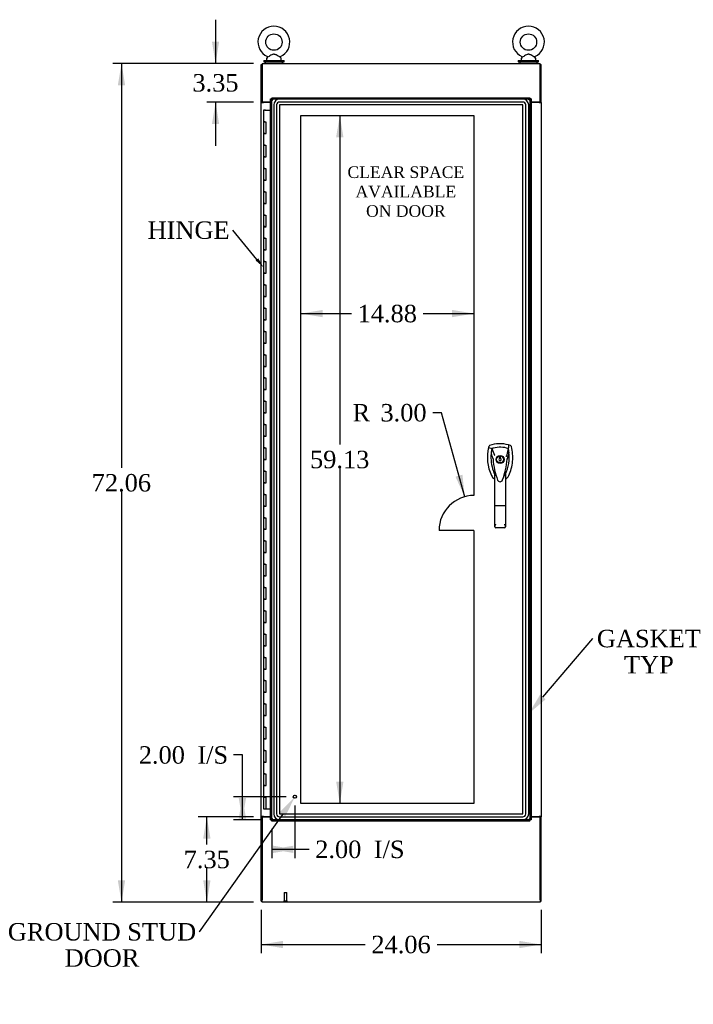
# Model space of a CAD drawing. Header units: inches. Extents: x 1 to 359, y -2 to 239.
# Tile 3 of 8: x 68 to 126, y 69 to 154. Entities that reach past the tile are written whole.
import ezdxf
from ezdxf import colors
from ezdxf.entities.mleader import LeaderData, LeaderLine
from ezdxf.enums import TextEntityAlignment as Align
from ezdxf.lldxf.tags import DXFTag
from ezdxf.math import Vec2, Vec3

# ---------------------------------------------------------------- set-up
doc = ezdxf.new("R2010")
doc.units = ezdxf.units.IN
doc.header["$MEASUREMENT"] = 0
for name, color, linetype in [('COM54578-60', 7, 'Continuous'), ('COM70219', 7, 'Continuous'), ('COM71108-9', 7, 'Continuous'), ('COM71112-3', 7, 'Continuous'), ('COM71113-3', 7, 'Continuous'), ('COM71114-1', 7, 'Continuous'), ('COM71115-1', 7, 'Continuous'), ('Default', 7, 'Continuous'), ('DV1_Default', 7, 'Continuous'), ('HAN13066', 7, 'Continuous'), ('SCS00680', 7, 'Continuous'), ('STD21878', 7, 'Continuous'), ('WAF25362', 7, 'Continuous'), ('WAM254785', 7, 'Continuous')]:
    doc.layers.add(name, color=color, linetype=linetype)
doc.styles.add('SEACAD_Times_New_Roman', font='times.ttf')
tags = doc.linetypes.add('HIDDEN2', pattern=[0.1875, 0.125, -0.0625]).pattern_tags.tags
tags[6:7] = [DXFTag(74, 4), DXFTag(75, 0), DXFTag(340, '0'), DXFTag(46, 0.0), DXFTag(50, 0.0), DXFTag(44, 0.0), DXFTag(45, 0.0)]
tags[4:5] = [DXFTag(74, 4), DXFTag(75, 0), DXFTag(340, '0'), DXFTag(46, 0.0), DXFTag(50, 0.0), DXFTag(44, 0.0), DXFTag(45, 0.0)]
doc.dimstyles.new('HAMMOND_(STH-300_x_200)', dxfattribs={"dimtxt": 1.5, "dimasz": 1.875, "dimexe": 0.75, "dimexo": 0.75, "dimgap": 0.375, "dimtad": 0, "dimtih": 1, "dimtoh": 1, "dimzin": 0, "dimdsep": 46, "dimtxsty": 'SEACAD_Times_New_Roman', "dimblk1": '_SE_FILLED', "dimblk2": '_SE_FILLED', "dimsah": 1, "dimcen": 0.75, "dimadec": 0, "dimazin": 0, "dimtfac": 0.8, "dimtofl": 0, "dimtmove": 0, "dimatfit": 3, "dimfxl": 1, "dimtolj": 1, "dimtzin": 0, "dimarcsym": 0})

# ---------------------------------------------------------------- blocks, each defined once
blk = doc.blocks.new('SE')
at = {"layer": 'COM54578-60', "color": 7, "linetype": 'Continuous'}
for p, q in [((89.386, 145.861), (89.269, 145.861)), ((89.269, 145.861), (89.269, 144.861)), ((89.323, 145.87), (89.323, 145.896)), ((89.323, 145.896), (89.373, 145.896)), ((89.373, 145.87), (89.323, 145.87)), ((89.336, 145.87), (89.336, 145.861)), ((89.373, 145.896), (89.398, 145.896)), ((89.373, 145.87), (89.398, 145.87)), ((89.386, 145.861), (89.871, 145.861)), ((89.398, 145.896), (89.448, 145.896)), ((89.448, 145.87), (89.398, 145.87)), ((89.436, 145.861), (89.436, 145.87)), ((89.448, 145.896), (89.448, 145.87)), ((89.386, 144.861), (89.269, 144.861)), ((89.269, 144.861), (89.386, 144.861)), ((89.269, 144.861), (89.269, 143.861)), ((89.386, 144.861), (89.453, 144.861)), ((89.453, 144.861), (89.453, 143.862)), ((89.386, 143.862), (89.269, 143.862)), ((89.269, 143.862), (89.269, 142.861)), ((89.269, 143.861), (89.503, 143.861)), ((89.386, 143.862), (89.453, 143.862)), ((89.386, 142.861), (89.269, 142.861)), ((89.269, 142.861), (89.386, 142.861)), ((89.269, 142.861), (89.269, 141.861)), ((89.386, 142.861), (89.453, 142.861)), ((89.453, 142.861), (89.453, 141.862)), ((89.386, 141.862), (89.269, 141.862)), ((89.269, 141.862), (89.269, 140.861)), ((89.269, 141.861), (89.503, 141.861)), ((89.386, 141.862), (89.453, 141.862)), ((89.386, 140.861), (89.269, 140.861)), ((89.269, 140.861), (89.386, 140.861)), ((89.269, 140.861), (89.269, 139.861)), ((89.386, 140.861), (89.453, 140.861)), ((89.453, 140.861), (89.453, 139.862)), ((89.386, 139.862), (89.269, 139.862)), ((89.269, 139.862), (89.269, 138.861)), ((89.269, 139.861), (89.503, 139.861)), ((89.386, 139.862), (89.453, 139.862)), ((89.386, 138.861), (89.269, 138.861)), ((89.269, 138.861), (89.386, 138.861)), ((89.269, 138.861), (89.269, 137.861)), ((89.386, 138.861), (89.453, 138.861)), ((89.453, 138.861), (89.453, 137.862)), ((89.386, 137.862), (89.269, 137.862)), ((89.269, 137.862), (89.269, 136.861)), ((89.269, 137.861), (89.503, 137.861)), ((89.386, 137.862), (89.453, 137.862)), ((89.386, 136.861), (89.269, 136.861)), ((89.269, 136.861), (89.386, 136.861)), ((89.269, 136.861), (89.269, 135.861)), ((89.386, 136.861), (89.453, 136.861)), ((89.453, 136.861), (89.453, 135.862)), ((89.386, 135.862), (89.269, 135.862)), ((89.269, 135.862), (89.269, 134.861)), ((89.269, 135.861), (89.503, 135.861)), ((89.386, 135.862), (89.453, 135.862)), ((89.386, 134.861), (89.269, 134.861)), ((89.269, 134.861), (89.386, 134.861)), ((89.269, 134.861), (89.269, 133.861)), ((89.386, 134.861), (89.453, 134.861)), ((89.453, 134.861), (89.453, 133.862)), ((89.386, 133.862), (89.269, 133.862)), ((89.269, 133.862), (89.269, 132.861)), ((89.269, 133.861), (89.503, 133.861)), ((89.386, 133.862), (89.453, 133.862)), ((89.386, 132.861), (89.269, 132.861)), ((89.269, 132.861), (89.386, 132.861)), ((89.269, 132.861), (89.269, 131.861)), ((89.386, 132.861), (89.453, 132.861)), ((89.453, 132.861), (89.453, 131.862)), ((89.386, 131.862), (89.269, 131.862)), ((89.269, 131.862), (89.269, 130.861)), ((89.269, 131.861), (89.503, 131.861)), ((89.386, 131.862), (89.453, 131.862)), ((89.386, 130.861), (89.269, 130.861)), ((89.269, 130.861), (89.386, 130.861)), ((89.269, 130.861), (89.269, 129.861)), ((89.386, 130.861), (89.453, 130.861)), ((89.453, 130.861), (89.453, 129.862)), ((89.386, 129.862), (89.269, 129.862)), ((89.269, 129.862), (89.269, 128.861)), ((89.269, 129.861), (89.503, 129.861)), ((89.386, 129.862), (89.453, 129.862)), ((89.386, 128.861), (89.269, 128.861)), ((89.269, 128.861), (89.386, 128.861)), ((89.269, 128.861), (89.269, 127.861)), ((89.386, 128.861), (89.453, 128.861)), ((89.453, 128.861), (89.453, 127.862)), ((89.386, 127.862), (89.269, 127.862)), ((89.269, 127.862), (89.269, 126.861)), ((89.269, 127.861), (89.503, 127.861)), ((89.386, 127.862), (89.453, 127.862)), ((89.386, 126.861), (89.269, 126.861)), ((89.269, 126.861), (89.386, 126.861)), ((89.269, 126.861), (89.269, 125.861)), ((89.386, 126.861), (89.453, 126.861)), ((89.453, 126.861), (89.453, 125.862)), ((89.386, 125.862), (89.269, 125.862)), ((89.269, 125.862), (89.269, 124.861)), ((89.269, 125.861), (89.503, 125.861)), ((89.386, 125.862), (89.453, 125.862)), ((89.386, 124.861), (89.269, 124.861)), ((89.269, 124.861), (89.386, 124.861)), ((89.269, 124.861), (89.269, 123.861)), ((89.386, 124.861), (89.453, 124.861)), ((89.453, 124.861), (89.453, 123.862)), ((89.386, 123.862), (89.269, 123.862)), ((89.269, 123.862), (89.269, 122.861)), ((89.269, 123.861), (89.503, 123.861)), ((89.386, 123.862), (89.453, 123.862)), ((89.386, 122.861), (89.269, 122.861)), ((89.269, 122.861), (89.386, 122.861)), ((89.269, 122.861), (89.269, 121.861)), ((89.386, 122.861), (89.453, 122.861)), ((89.453, 122.861), (89.453, 121.862)), ((89.386, 121.862), (89.269, 121.862)), ((89.269, 121.862), (89.269, 120.861)), ((89.269, 121.861), (89.503, 121.861)), ((89.386, 121.862), (89.453, 121.862)), ((89.386, 120.861), (89.269, 120.861)), ((89.269, 120.861), (89.386, 120.861)), ((89.269, 120.861), (89.269, 119.861)), ((89.386, 120.861), (89.453, 120.861)), ((89.453, 120.861), (89.453, 119.862)), ((89.386, 119.862), (89.269, 119.862)), ((89.269, 119.862), (89.269, 118.861)), ((89.269, 119.861), (89.503, 119.861)), ((89.386, 119.862), (89.453, 119.862)), ((89.386, 118.861), (89.269, 118.861)), ((89.269, 118.861), (89.386, 118.861)), ((89.269, 118.861), (89.269, 117.861)), ((89.386, 118.861), (89.453, 118.861)), ((89.453, 118.861), (89.453, 117.862)), ((89.386, 117.862), (89.269, 117.862)), ((89.269, 117.862), (89.269, 116.861)), ((89.269, 117.861), (89.503, 117.861)), ((89.386, 117.862), (89.453, 117.862)), ((89.386, 116.861), (89.269, 116.861)), ((89.269, 116.861), (89.386, 116.861)), ((89.269, 116.861), (89.269, 115.861)), ((89.386, 116.861), (89.453, 116.861)), ((89.453, 116.861), (89.453, 115.862)), ((89.386, 115.862), (89.269, 115.862)), ((89.269, 115.862), (89.269, 114.861)), ((89.269, 115.861), (89.503, 115.861)), ((89.386, 115.862), (89.453, 115.862)), ((89.386, 114.861), (89.269, 114.861)), ((89.269, 114.861), (89.386, 114.861)), ((89.269, 114.861), (89.269, 113.861)), ((89.386, 114.861), (89.453, 114.861)), ((89.453, 114.861), (89.453, 113.862)), ((89.386, 113.862), (89.269, 113.862)), ((89.269, 113.862), (89.269, 112.861)), ((89.269, 113.861), (89.503, 113.861)), ((89.386, 113.862), (89.453, 113.862)), ((89.386, 112.861), (89.269, 112.861)), ((89.269, 112.861), (89.386, 112.861)), ((89.269, 112.861), (89.269, 111.861)), ((89.386, 112.861), (89.453, 112.861)), ((89.453, 112.861), (89.453, 111.862)), ((89.386, 111.862), (89.269, 111.862)), ((89.269, 111.862), (89.269, 110.861)), ((89.269, 111.861), (89.503, 111.861)), ((89.386, 111.862), (89.453, 111.862)), ((89.386, 110.861), (89.269, 110.861)), ((89.269, 110.861), (89.386, 110.861)), ((89.269, 110.861), (89.269, 109.861)), ((89.386, 110.861), (89.453, 110.861)), ((89.453, 110.861), (89.453, 109.862)), ((89.386, 109.862), (89.269, 109.862)), ((89.269, 109.862), (89.269, 108.861)), ((89.269, 109.861), (89.503, 109.861)), ((89.386, 109.862), (89.453, 109.862)), ((89.386, 108.861), (89.269, 108.861)), ((89.269, 108.861), (89.386, 108.861)), ((89.269, 108.861), (89.269, 107.861)), ((89.386, 108.861), (89.453, 108.861)), ((89.453, 108.861), (89.453, 107.862)), ((89.386, 107.862), (89.269, 107.862)), ((89.269, 107.862), (89.269, 106.861)), ((89.269, 107.861), (89.503, 107.861)), ((89.386, 107.862), (89.453, 107.862)), ((89.386, 106.861), (89.269, 106.861)), ((89.269, 106.861), (89.386, 106.861)), ((89.269, 106.861), (89.269, 105.861)), ((89.386, 106.861), (89.453, 106.861)), ((89.453, 106.861), (89.453, 105.862)), ((89.386, 105.862), (89.269, 105.862)), ((89.269, 105.862), (89.269, 104.861)), ((89.269, 105.861), (89.503, 105.861)), ((89.386, 105.862), (89.453, 105.862)), ((89.386, 104.861), (89.269, 104.861)), ((89.269, 104.861), (89.386, 104.861)), ((89.269, 104.861), (89.269, 103.861)), ((89.386, 104.861), (89.453, 104.861)), ((89.453, 104.861), (89.453, 103.862)), ((89.386, 103.862), (89.269, 103.862)), ((89.269, 103.862), (89.269, 102.861)), ((89.269, 103.861), (89.503, 103.861)), ((89.386, 103.862), (89.453, 103.862)), ((89.386, 102.861), (89.269, 102.861)), ((89.269, 102.861), (89.386, 102.861)), ((89.269, 102.861), (89.269, 101.861)), ((89.386, 102.861), (89.453, 102.861)), ((89.453, 102.861), (89.453, 101.862)), ((89.386, 101.862), (89.269, 101.862)), ((89.269, 101.862), (89.269, 100.861)), ((89.269, 101.861), (89.503, 101.861)), ((89.386, 101.862), (89.453, 101.862)), ((89.386, 100.861), (89.269, 100.861)), ((89.269, 100.861), (89.386, 100.861)), ((89.269, 100.861), (89.269, 99.861)), ((89.386, 100.861), (89.453, 100.861)), ((89.453, 100.861), (89.453, 99.862)), ((89.386, 99.862), (89.269, 99.862)), ((89.269, 99.862), (89.269, 98.861)), ((89.269, 99.861), (89.503, 99.861)), ((89.386, 99.862), (89.453, 99.862)), ((89.386, 98.861), (89.269, 98.861)), ((89.269, 98.861), (89.386, 98.861)), ((89.269, 98.861), (89.269, 97.861)), ((89.386, 98.861), (89.453, 98.861)), ((89.453, 98.861), (89.453, 97.862)), ((89.386, 97.862), (89.269, 97.862)), ((89.269, 97.862), (89.269, 96.861)), ((89.269, 97.861), (89.503, 97.861)), ((89.386, 97.862), (89.453, 97.862)), ((89.386, 96.861), (89.269, 96.861)), ((89.269, 96.861), (89.386, 96.861)), ((89.269, 96.861), (89.269, 95.861)), ((89.386, 96.861), (89.453, 96.861)), ((89.453, 96.861), (89.453, 95.862)), ((89.386, 95.862), (89.269, 95.862)), ((89.269, 95.862), (89.269, 94.861)), ((89.269, 95.861), (89.503, 95.861)), ((89.386, 95.862), (89.453, 95.862)), ((89.386, 94.861), (89.269, 94.861)), ((89.269, 94.861), (89.386, 94.861)), ((89.269, 94.861), (89.269, 93.861)), ((89.386, 94.861), (89.453, 94.861)), ((89.453, 94.861), (89.453, 93.862)), ((89.386, 93.862), (89.269, 93.862)), ((89.269, 93.862), (89.269, 92.861)), ((89.269, 93.861), (89.503, 93.861)), ((89.386, 93.862), (89.453, 93.862)), ((89.386, 92.861), (89.269, 92.861)), ((89.269, 92.861), (89.386, 92.861)), ((89.269, 92.861), (89.269, 91.861)), ((89.386, 92.861), (89.453, 92.861)), ((89.453, 92.861), (89.453, 91.862)), ((89.386, 91.862), (89.269, 91.862)), ((89.269, 91.862), (89.269, 90.861)), ((89.269, 91.861), (89.503, 91.861)), ((89.386, 91.862), (89.453, 91.862)), ((89.386, 90.861), (89.269, 90.861)), ((89.269, 90.861), (89.386, 90.861)), ((89.269, 90.861), (89.269, 89.861)), ((89.386, 90.861), (89.453, 90.861)), ((89.453, 90.861), (89.453, 89.862)), ((89.386, 89.862), (89.269, 89.862)), ((89.269, 89.862), (89.269, 88.861)), ((89.269, 89.861), (89.503, 89.861)), ((89.386, 89.862), (89.453, 89.862)), ((89.386, 88.861), (89.269, 88.861)), ((89.269, 88.861), (89.386, 88.861)), ((89.269, 88.861), (89.269, 87.861)), ((89.386, 88.861), (89.453, 88.861)), ((89.453, 88.861), (89.453, 87.862)), ((89.386, 87.862), (89.269, 87.862)), ((89.269, 87.862), (89.269, 86.861)), ((89.269, 87.861), (89.503, 87.861)), ((89.386, 87.862), (89.453, 87.862)), ((89.269, 86.861), (89.386, 86.861)), ((89.269, 86.861), (89.453, 86.861)), ((89.269, 86.861), (89.269, 85.861)), ((89.336, 86.861), (89.336, 86.861)), ((89.453, 86.861), (89.386, 86.861)), ((89.436, 86.861), (89.436, 86.861)), ((89.453, 86.861), (89.453, 85.861)), ((89.269, 85.861), (89.453, 85.861)), ((89.453, 85.861), (89.871, 85.861))]:
    blk.add_line(p, q, dxfattribs=at)
at = {"layer": 'COM70219', "color": 7, "linetype": 'HIDDEN2'}
for p, q in [((111.544, 146.814), (90.639, 146.814)), ((111.544, 146.813), (90.639, 146.813)), ((111.544, 146.564), (90.639, 146.564)), ((90.139, 146.314), (90.139, 85.409)), ((90.14, 146.314), (90.14, 85.409)), ((90.389, 146.314), (90.389, 85.409)), ((90.638, 146.314), (90.638, 85.409)), ((111.544, 146.315), (90.639, 146.315)), ((90.639, 146.314), (90.639, 85.409)), ((111.544, 146.314), (90.639, 146.314)), ((111.544, 85.409), (111.544, 146.314)), ((111.545, 85.409), (111.545, 146.314)), ((111.794, 85.409), (111.794, 146.314)), ((112.043, 85.409), (112.043, 146.314)), ((112.044, 85.409), (112.044, 146.314)), ((90.639, 85.409), (111.544, 85.409)), ((90.639, 85.408), (111.544, 85.408)), ((90.639, 85.159), (111.544, 85.159)), ((90.639, 84.91), (111.544, 84.91)), ((90.639, 84.909), (111.544, 84.909))]:
    blk.add_line(p, q, dxfattribs=at)
for centre, radius, start, end in [((90.639, 146.314), 0.5, 90, 180), ((90.639, 146.314), 0.499, 90, 180), ((90.639, 146.314), 0.25, 90, 180), ((111.544, 146.314), 0.5, 0, 90), ((111.544, 146.314), 0.499, 0, 90), ((111.544, 146.314), 0.25, 0, 90), ((90.639, 146.314), 0.001, 90, 180), ((111.544, 146.314), 0.001, 0, 90), ((90.639, 85.409), 0.5, 180, 270), ((90.639, 85.409), 0.499, 180, 270), ((90.639, 85.409), 0.25, 180, 270), ((90.639, 85.409), 0.001, 180, 270), ((111.544, 85.409), 0.5, 270, 0), ((111.544, 85.409), 0.001, 270, 0), ((111.544, 85.409), 0.25, 270, 0), ((111.544, 85.409), 0.499, 270, 0)]:
    blk.add_arc(centre, radius, start, end, dxfattribs=at)
at = {"layer": 'COM71108-9', "color": 7, "linetype": 'Continuous'}
for p, q in [((89.156, 85.176), (89.156, 78.021)), ((89.156, 85.176), (89.871, 85.176)), ((112.246, 85.176), (113.026, 85.176)), ((113.026, 78.021), (113.026, 85.176)), ((89.156, 77.831), (89.156, 78.021)), ((113.026, 77.831), (89.156, 77.831)), ((113.026, 78.021), (113.026, 77.831))]:
    blk.add_line(p, q, dxfattribs=at)
at = {"layer": 'COM71112-3', "color": 7, "linetype": 'Continuous'}
for p, q in [((89.871, 84.894), (89.871, 146.829)), ((89.871, 146.829), (89.924, 146.829)), ((89.966, 146.829), (89.924, 146.829)), ((89.966, 146.924), (112.151, 146.924)), ((89.966, 146.924), (89.966, 146.871)), ((89.966, 146.829), (89.966, 146.871)), ((90.052, 146.743), (89.966, 146.829)), ((90.06, 146.734), (90.061, 146.734)), ((90.061, 146.734), (90.061, 146.734)), ((90.061, 146.734), (90.061, 146.734)), ((90.061, 146.734), (90.061, 146.734)), ((112.056, 146.734), (112.056, 146.734)), ((112.056, 146.734), (112.056, 146.734)), ((112.056, 146.734), (112.056, 146.734)), ((112.056, 146.734), (112.056, 146.734)), ((112.063, 146.741), (112.151, 146.829)), ((112.151, 146.924), (112.151, 146.871)), ((112.151, 146.829), (112.151, 146.871)), ((112.151, 146.829), (112.193, 146.829)), ((112.246, 146.829), (112.193, 146.829)), ((112.246, 146.829), (112.246, 84.894)), ((89.871, 84.894), (89.924, 84.894)), ((89.966, 84.894), (89.924, 84.894)), ((90.052, 84.98), (89.966, 84.894)), ((89.966, 84.894), (89.966, 84.852)), ((89.966, 84.799), (89.966, 84.852)), ((112.151, 84.799), (89.966, 84.799)), ((90.061, 84.989), (90.06, 84.988)), ((90.061, 84.989), (90.061, 84.989)), ((90.061, 84.989), (90.061, 84.989)), ((90.061, 84.988), (90.061, 84.989)), ((112.056, 84.989), (112.056, 84.989)), ((112.056, 84.989), (112.056, 84.989)), ((112.056, 84.988), (112.056, 84.989)), ((112.056, 84.989), (112.056, 84.988)), ((112.065, 84.98), (112.151, 84.894)), ((112.151, 84.894), (112.193, 84.894)), ((112.151, 84.894), (112.151, 84.852)), ((112.151, 84.799), (112.151, 84.852)), ((112.246, 84.894), (112.193, 84.894))]:
    blk.add_line(p, q, dxfattribs=at)
at = {"layer": 'COM71112-3', "color": 7, "linetype": 'HIDDEN2'}
for p, q in [((89.966, 146.829), (112.151, 146.829)), ((89.966, 84.894), (89.966, 146.829)), ((112.059, 146.737), (112.063, 146.741)), ((112.151, 146.829), (112.151, 84.894)), ((112.151, 84.894), (89.966, 84.894))]:
    blk.add_line(p, q, dxfattribs=at)
at = {"layer": 'COM71112-3', "color": 7, "linetype": 'Continuous'}
for centre, start, end in [((90.569, 147.614), 230.59439, 239.97612), ((89.181, 146.226), 30.02388, 39.40561), ((112.936, 146.226), 140.59439, 149.97612), ((111.548, 147.614), 300.02388, 309.40561), ((90.569, 84.109), 120.02388, 129.40561), ((89.181, 85.497), 320.59439, 329.97612), ((111.548, 84.109), 50.59439, 59.97612), ((112.936, 85.497), 210.02388, 219.40561)]:
    blk.add_arc(centre, 1.016, start, end, dxfattribs=at)
at = {"layer": 'COM71113-3', "color": 7, "linetype": 'Continuous'}
for p, q in [((89.061, 146.546), (89.061, 149.796)), ((89.061, 149.796), (89.156, 149.796)), ((89.061, 146.516), (89.061, 146.546)), ((89.156, 146.546), (89.061, 146.546)), ((89.061, 85.206), (89.061, 146.516)), ((89.061, 146.516), (89.251, 146.516)), ((89.156, 146.516), (89.156, 146.546)), ((89.871, 146.516), (89.251, 146.516)), ((89.061, 85.206), (89.061, 85.176)), ((89.251, 85.206), (89.061, 85.206)), ((89.061, 85.176), (89.156, 85.176)), ((89.061, 77.926), (89.061, 85.176)), ((89.156, 85.206), (89.156, 85.176)), ((89.251, 85.206), (89.871, 85.206)), ((89.061, 77.926), (89.156, 77.926))]:
    blk.add_line(p, q, dxfattribs=at)
at = {"layer": 'COM71114-1', "color": 7, "linetype": 'Continuous'}
for p, q in [((113.026, 149.796), (113.121, 149.796)), ((113.121, 146.546), (113.121, 149.796)), ((112.931, 146.516), (112.246, 146.516)), ((112.931, 146.516), (113.121, 146.516)), ((113.026, 146.516), (113.026, 146.546)), ((113.026, 146.546), (113.121, 146.546)), ((113.121, 146.516), (113.121, 146.546)), ((113.121, 146.516), (113.121, 85.206)), ((112.246, 85.206), (112.931, 85.206)), ((113.121, 85.206), (112.931, 85.206)), ((113.026, 85.206), (113.026, 85.176)), ((113.026, 85.176), (113.121, 85.176)), ((113.121, 85.206), (113.121, 85.176)), ((113.121, 77.926), (113.121, 85.176)), ((113.026, 77.926), (113.121, 77.926))]:
    blk.add_line(p, q, dxfattribs=at)
at = {"layer": 'COM71115-1', "color": 7, "linetype": 'Continuous'}
for p, q in [((89.156, 149.891), (113.026, 149.891)), ((89.156, 149.891), (89.156, 149.701)), ((113.026, 149.701), (113.026, 149.891)), ((89.156, 149.701), (89.156, 146.546)), ((113.026, 146.546), (113.026, 149.701)), ((89.871, 146.546), (89.156, 146.546)), ((113.026, 146.546), (112.246, 146.546))]:
    blk.add_line(p, q, dxfattribs=at)
at = {"layer": 'DV1_Default', "color": 7, "linetype": 'HIDDEN2'}
for p, q in [((92.466, 145.424), (107.346, 145.424)), ((92.466, 86.298), (92.466, 145.424)), ((107.346, 145.424), (107.346, 112.771)), ((107.346, 109.771), (104.346, 109.771)), ((107.346, 109.771), (107.346, 86.298)), ((107.346, 86.298), (92.466, 86.298))]:
    blk.add_line(p, q, dxfattribs=at)
blk.add_arc((107.346, 109.771), 3, 90, 180, dxfattribs=at)
at = {"layer": 'HAN13066', "color": 7, "linetype": 'Continuous'}
for p, q in [((108.612, 116.963), (108.598, 116.905)), ((108.598, 116.905), (108.882, 116.799)), ((108.882, 116.799), (109.097, 116.227)), ((110.296, 116.799), (110.132, 116.143)), ((110.488, 117.05), (110.307, 117.109)), ((108.983, 115.878), (108.983, 115.878)), ((109.097, 116.227), (109.143, 116.193)), ((109.633, 116.086), (109.545, 116.086)), ((109.545, 116.086), (109.545, 115.951)), ((109.633, 115.951), (109.633, 116.086)), ((110.194, 115.882), (110.194, 115.882)), ((109.545, 115.771), (109.545, 115.736)), ((109.545, 115.736), (109.633, 115.736)), ((109.633, 115.736), (109.633, 115.771)), ((109.134, 111.884), (109.134, 114.862)), ((110.044, 114.861), (110.044, 111.884)), ((110.044, 114.577), (110.05, 114.589)), ((109.34, 114.185), (109.344, 114.176)), ((109.808, 114.102), (109.814, 114.114)), ((109.134, 110.076), (109.134, 111.884)), ((109.954, 111.879), (109.224, 111.879)), ((110.044, 111.884), (110.044, 110.076)), ((109.954, 109.986), (109.224, 109.986))]:
    blk.add_line(p, q, dxfattribs=at)
for radius in [0.35, 0.3]:
    blk.add_circle((109.589, 115.861), radius, dxfattribs=at)
for centre, radius, start, end in [((112.22, 116.052), 3.721, 166.75318, 205.10266), ((109.589, 114.627), 2.585, 73.85893, 110.34924), ((112.22, 116.052), 3.421, 167.3846, 174.70184), ((109.589, 114.627), 2.285, 106.83853, 108.03431), ((109.589, 114.627), 2.285, 104.45028, 106.83853), ((109.589, 114.627), 2.285, 71.96569, 104.45028), ((106.957, 116.052), 3.421, 10.11379, 12.6154), ((112.22, 116.052), 3.421, 174.70184, 200.20775), ((109.072, 114.53), 1.35, 91.23359, 93.76963), ((115.831, 116.448), 6.872, 184.75423, 199.9908), ((109.589, 115.861), 0.1, 115.94448, 244.05552), ((109.589, 115.861), 0.1, 295.94448, 64.05552), ((103.151, 116.477), 7.068, 340.3478, 355.1696), ((106.957, 116.052), 3.421, 334.89734, 7.2824), ((122.953, 89.434), 29.627, 115.64179, 115.75394), ((110.129, 115.093), 0.791, 85.30773, 89.6394), ((106.957, 116.052), 3.421, 8.519, 10.11379), ((106.957, 116.052), 3.421, 7.2824, 8.519), ((112.22, 116.052), 3.421, 200.20775, 205.10266), ((109.53, 114.791), 0.75, 233.47883, 238.15135), ((109.53, 114.791), 0.45, 205.10266, 208.42246), ((107.604, 114.257), 1.646, 10.27719, 21.64676), ((109.648, 114.791), 0.45, 331.57754, 334.89734), ((109.648, 114.791), 0.75, 301.84865, 334.89734), ((109.59, 114.187), 0.234, 202.28022, 338.21669), ((109.224, 110.076), 0.0903, 180.00172, 181.11543), ((109.224, 110.076), 0.09, 181.11716, 270), ((109.954, 110.076), 0.09, 270, 358.88284), ((109.954, 110.076), 0.0903, 358.88457, 359.99828)]:
    blk.add_arc(centre, radius, start, end, dxfattribs=at)
for points in [[(108.69, 117.05), (108.652, 117.036), (108.622, 117.003), (108.612, 116.963)], [(110.307, 117.109), (110.304, 117.006), (110.3, 116.903), (110.296, 116.799)], [(110.565, 116.963), (110.555, 117.003), (110.525, 117.036), (110.488, 117.05)], [(108.814, 116.368), (108.87, 116.204), (108.927, 116.041), (108.983, 115.878)], [(110.351, 116.486), (110.299, 116.284), (110.247, 116.083), (110.194, 115.882)], [(108.85, 114.473), (108.903, 114.361), (108.984, 114.262), (109.083, 114.189)], [(109.254, 114.448), (109.244, 114.482), (109.234, 114.516), (109.224, 114.55)], [(109.954, 114.549), (109.926, 114.452), (109.897, 114.356), (109.865, 114.26)]]:
    blk.add_open_spline(points, degree=3, dxfattribs=at)
for points, knots in [([(110.327, 114.473), (110.508, 114.858), (110.621, 115.274), (110.702, 116.121), (110.67, 116.551), (110.565, 116.963)], [0, 0, 0, 0, 0.5, 0.5, 1, 1, 1, 1]), ([(109.954, 114.549), (109.97, 114.606), (109.986, 114.664), (110.009, 114.749), (110.017, 114.778), (110.029, 114.819), (110.032, 114.832), (110.038, 114.85), (110.04, 114.856), (110.043, 114.863), (110.044, 114.864), (110.044, 114.861)], [0, 0, 0, 0, 0.5, 0.5, 0.75, 0.75, 0.875, 0.875, 0.9375, 0.9375, 1, 1, 1, 1]), ([(109.224, 111.879), (109.218, 111.879), (109.212, 111.879), (109.201, 111.879), (109.195, 111.879), (109.184, 111.879), (109.179, 111.879), (109.169, 111.88), (109.164, 111.88), (109.152, 111.881), (109.145, 111.881), (109.138, 111.882), (109.137, 111.883), (109.134, 111.884), (109.134, 111.884), (109.134, 111.884)], [0, 0, 0, 0, 0.125, 0.125, 0.25, 0.25, 0.375, 0.375, 0.5, 0.5, 0.75, 0.75, 0.875, 0.875, 1, 1, 1, 1]), ([(110.044, 111.884), (110.044, 111.884), (110.043, 111.884), (110.041, 111.883), (110.039, 111.882), (110.032, 111.881), (110.026, 111.881), (110.013, 111.88), (110.009, 111.88), (109.999, 111.879), (109.994, 111.879), (109.983, 111.879), (109.977, 111.879), (109.966, 111.879), (109.96, 111.879), (109.954, 111.879)], [0, 0, 0, 0, 0.125, 0.125, 0.25, 0.25, 0.5, 0.5, 0.625, 0.625, 0.75, 0.75, 0.875, 0.875, 1, 1, 1, 1]), ([(109.134, 110.075), (109.134, 110.09), (109.138, 110.107), (109.147, 110.135), (109.15, 110.145), (109.157, 110.164), (109.161, 110.174), (109.174, 110.205), (109.183, 110.226), (109.198, 110.26), (109.203, 110.271), (109.214, 110.294), (109.219, 110.306), (109.224, 110.318)], [0, 0, 0, 0, 0.25, 0.25, 0.375, 0.375, 0.5, 0.5, 0.75, 0.75, 0.875, 0.875, 1, 1, 1, 1]), ([(109.954, 110.318), (109.959, 110.306), (109.964, 110.294), (109.974, 110.271), (109.979, 110.26), (109.994, 110.226), (110.004, 110.205), (110.016, 110.174), (110.02, 110.164), (110.028, 110.145), (110.031, 110.135), (110.04, 110.107), (110.044, 110.09), (110.044, 110.075)], [0, 0, 0, 0, 0.125, 0.125, 0.25, 0.25, 0.5, 0.5, 0.625, 0.625, 0.75, 0.75, 1, 1, 1, 1])]:
    blk.add_open_spline(points, degree=3, knots=knots, dxfattribs=at)
at = {"layer": 'SCS00680', "color": 7, "linetype": 'Continuous'}
for p, q in [((89.531, 150.304), (89.531, 150.185)), ((89.61, 150.421), (89.545, 150.342)), ((90.768, 150.342), (90.701, 150.422)), ((90.781, 150.185), (90.781, 150.304)), ((111.401, 150.304), (111.401, 150.185)), ((111.48, 150.421), (111.415, 150.342)), ((112.638, 150.342), (112.571, 150.422)), ((112.651, 150.185), (112.651, 150.304))]:
    blk.add_line(p, q, dxfattribs=at)
for centre in [(90.156, 151.714), (112.026, 151.714)]:
    blk.add_circle(centre, 0.704, dxfattribs=at)
for centre, radius, start, end in [((90.156, 151.714), 1.367, 294.02999, 246.00425), ((112.026, 151.714), 1.367, 294.02999, 246.00425), ((89.591, 150.304), 0.06, 140.32138, 180), ((89.591, 150.185), 0.06, 180, 270), ((89.586, 150.439), 0.03, 323.3975, 61.95204), ((90.725, 150.44), 0.0274, 114.21808, 178.77758), ((90.721, 150.185), 0.06, 270, 0), ((90.721, 150.304), 0.06, 0, 39.67862), ((111.461, 150.304), 0.06, 140.32138, 180), ((111.461, 150.185), 0.06, 180, 270), ((111.456, 150.439), 0.03, 323.3975, 61.95204), ((112.595, 150.44), 0.0274, 114.21808, 178.77758), ((112.591, 150.185), 0.06, 270, 0), ((112.591, 150.304), 0.06, 0, 39.67862)]:
    blk.add_arc(centre, radius, start, end, dxfattribs=at)
for points in [[(90.704, 150.42), (90.703, 150.42), (90.685, 150.429), (90.639, 150.455), (90.618, 150.466), (90.573, 150.491), (90.549, 150.504), (90.471, 150.548), (90.416, 150.579), (90.329, 150.623), (90.3, 150.637), (90.239, 150.66), (90.207, 150.669), (90.142, 150.673), (90.109, 150.669), (90.047, 150.651), (90.017, 150.638), (89.929, 150.597), (89.873, 150.565), (89.767, 150.506), (89.717, 150.478), (89.678, 150.457)], [(112.574, 150.42), (112.573, 150.42), (112.555, 150.429), (112.509, 150.455), (112.488, 150.466), (112.443, 150.491), (112.419, 150.504), (112.341, 150.548), (112.286, 150.579), (112.199, 150.623), (112.17, 150.637), (112.109, 150.66), (112.077, 150.669), (112.012, 150.673), (111.979, 150.669), (111.917, 150.651), (111.887, 150.638), (111.799, 150.597), (111.743, 150.565), (111.637, 150.506), (111.587, 150.478), (111.548, 150.457)]]:
    blk.add_open_spline(points, degree=3, knots=[0.5685641, 0.5685641, 0.5685641, 0.5685641, 0.625, 0.625, 0.65625, 0.65625, 0.6875, 0.6875, 0.75, 0.75, 0.78125, 0.78125, 0.8125, 0.8125, 0.84375, 0.84375, 0.875, 0.875, 0.9375, 0.9375, 1, 1, 1, 1], dxfattribs=at)
at = {"layer": 'STD21878', "color": 7, "linetype": 'HIDDEN2'}
for p, q in [((91.031, 78.676), (91.281, 78.676)), ((91.031, 78.676), (91.031, 77.957)), ((91.281, 77.957), (91.281, 78.676)), ((91.016, 77.957), (91.297, 77.957)), ((91.016, 77.957), (91.016, 77.926)), ((91.016, 77.926), (91.297, 77.926)), ((91.297, 77.926), (91.297, 77.957))]:
    blk.add_line(p, q, dxfattribs=at)
for radius in [0.141, 0.125]:
    blk.add_circle((91.966, 86.894), radius, dxfattribs=at)
at = {"layer": 'WAF25362', "color": 7, "linetype": 'Continuous'}
for p, q in [((89.281, 150.125), (91.031, 150.125)), ((89.281, 150.125), (89.281, 150.016)), ((89.281, 150.016), (91.031, 150.016)), ((91.031, 150.016), (91.031, 150.125)), ((111.151, 150.125), (112.901, 150.125)), ((111.151, 150.125), (111.151, 150.016)), ((111.151, 150.016), (112.901, 150.016)), ((112.901, 150.016), (112.901, 150.125))]:
    blk.add_line(p, q, dxfattribs=at)
at = {"layer": 'WAM254785', "color": 7, "linetype": 'Continuous'}
for p, q in [((89.406, 150.016), (89.406, 149.891)), ((90.906, 149.891), (90.906, 150.016)), ((111.276, 150.016), (111.276, 149.891)), ((112.776, 149.891), (112.776, 150.016))]:
    blk.add_line(p, q, dxfattribs=at)
blk = doc.blocks.new('DMBLK9229')
at = {"layer": 'Default', "linetype": 'Continuous'}
for points in [[(84.834, 151.766), (85.147, 149.891), (85.459, 151.766)], [(84.834, 144.671), (85.459, 144.671), (85.147, 146.546)]]:
    blk.add_hatch(color=7, dxfattribs=at).paths.add_polyline_path(points)
at = {"layer": 'Default', "color": 7, "linetype": 'Continuous'}
for p, q in [((85.147, 153.641), (85.147, 149.891)), ((88.406, 149.891), (84.397, 149.891)), ((88.406, 146.546), (84.397, 146.546)), ((85.147, 146.546), (85.147, 142.796))]:
    blk.add_line(p, q, dxfattribs=at)
at = {"layer": 'Default', "color": 7, "linetype": 'Continuous', "style": 'SEACAD_Times_New_Roman'}
blk.add_text('3.35', height=1.5, dxfattribs=at).set_placement((83.156, 148.968), align=Align.TOP_LEFT)
blk = doc.blocks.new('_SE_FILLED')
at = {"color": 0}
blk.add_line((0, 0), (-1, 0), dxfattribs=at)
blk.add_solid([(0, 0), (-1, -0.1665), (-1, 0.1665), (0, 0)], dxfattribs=at)
blk = doc.blocks.new('DMBLK9230')
at = {"layer": 'Default', "linetype": 'Continuous'}
for points in [[(76.753, 148.016), (77.378, 148.016), (77.065, 149.891)], [(76.753, 79.706), (77.065, 77.831), (77.378, 79.706)]]:
    blk.add_hatch(color=7, dxfattribs=at).paths.add_polyline_path(points)
at = {"layer": 'Default', "color": 7, "linetype": 'Continuous'}
for p, q in [((88.406, 149.891), (76.315, 149.891)), ((77.065, 149.891), (77.065, 115.136)), ((77.065, 113.111), (77.065, 77.831)), ((88.406, 77.831), (76.315, 77.831))]:
    blk.add_line(p, q, dxfattribs=at)
at = {"layer": 'Default', "color": 7, "linetype": 'Continuous', "style": 'SEACAD_Times_New_Roman'}
blk.add_text('72.06', height=1.5, dxfattribs=at).set_placement((74.506, 114.611), align=Align.TOP_LEFT)
blk = doc.blocks.new('DMBLK9231')
at = {"layer": 'Default', "linetype": 'Continuous'}
for points in [[(84.084, 83.301), (84.709, 83.301), (84.397, 85.176)], [(84.084, 79.706), (84.397, 77.831), (84.709, 79.706)]]:
    blk.add_hatch(color=7, dxfattribs=at).paths.add_polyline_path(points)
at = {"layer": 'Default', "color": 7, "linetype": 'Continuous'}
for p, q in [((88.406, 85.176), (83.647, 85.176)), ((84.397, 82.778), (84.397, 85.176)), ((84.397, 77.831), (84.397, 80.753)), ((88.406, 77.831), (83.647, 77.831))]:
    blk.add_line(p, q, dxfattribs=at)
at = {"layer": 'Default', "color": 7, "linetype": 'Continuous', "style": 'SEACAD_Times_New_Roman'}
blk.add_text('7.35', height=1.5, dxfattribs=at).set_placement((82.406, 82.253), align=Align.TOP_LEFT)
blk = doc.blocks.new('DMBLK9232')
at = {"layer": 'Default', "linetype": 'Continuous'}
for points in [[(87.138, 85.019), (87.763, 85.019), (87.451, 86.894)], [(87.138, 86.769), (87.451, 84.894), (87.763, 86.769)]]:
    blk.add_hatch(color=7, dxfattribs=at).paths.add_polyline_path(points)
at = {"layer": 'Default', "color": 7, "linetype": 'Continuous'}
for p, q in [((87.451, 90.481), (86.701, 90.481)), ((87.451, 84.894), (87.451, 90.481)), ((91.216, 86.894), (86.701, 86.894)), ((89.216, 84.894), (86.701, 84.894))]:
    blk.add_line(p, q, dxfattribs=at)
at = {"layer": 'Default', "color": 7, "linetype": 'Continuous', "style": 'SEACAD_Times_New_Roman'}
for s, p in [('I/S', (83.581, 91.231)), ('2.00', (78.55, 91.231))]:
    blk.add_text(s, height=1.5, dxfattribs=at).set_placement(p, align=Align.TOP_LEFT)
blk = doc.blocks.new('DMBLK9233')
at = {"layer": 'Default', "linetype": 'Continuous'}
for points in [[(91.841, 82.059), (91.841, 82.684), (89.966, 82.372)], [(90.091, 82.059), (91.966, 82.372), (90.091, 82.684)]]:
    blk.add_hatch(color=7, dxfattribs=at).paths.add_polyline_path(points)
at = {"layer": 'Default', "color": 7, "linetype": 'Continuous'}
for p, q in [((91.966, 86.144), (91.966, 81.622)), ((89.966, 84.144), (89.966, 81.622)), ((89.966, 82.372), (92.431, 82.372)), ((92.431, 82.372), (93.181, 82.372))]:
    blk.add_line(p, q, dxfattribs=at)
at = {"layer": 'Default', "color": 7, "linetype": 'Continuous', "style": 'SEACAD_Times_New_Roman'}
for s, p in [('2.00', (93.706, 83.122)), ('I/S', (98.737, 83.122))]:
    blk.add_text(s, height=1.5, dxfattribs=at).set_placement(p, align=Align.TOP_LEFT)
blk = doc.blocks.new('DMBLK9234')
at = {"layer": 'Default', "linetype": 'Continuous'}
for points in [[(90.936, 73.883), (90.936, 74.508), (89.061, 74.195)], [(111.246, 73.883), (113.121, 74.195), (111.246, 74.508)]]:
    blk.add_hatch(color=7, dxfattribs=at).paths.add_polyline_path(points)
at = {"layer": 'Default', "color": 7, "linetype": 'Continuous'}
for p, q in [((89.061, 77.176), (89.061, 73.445)), ((113.121, 77.176), (113.121, 73.445)), ((89.061, 74.195), (98.007, 74.195)), ((104.176, 74.195), (113.121, 74.195))]:
    blk.add_line(p, q, dxfattribs=at)
at = {"layer": 'Default', "color": 7, "linetype": 'Continuous', "style": 'SEACAD_Times_New_Roman'}
blk.add_text('24.06', height=1.5, dxfattribs=at).set_placement((98.532, 74.945), align=Align.TOP_LEFT)
blk = doc.blocks.new('DMBLK9244')
at = {"layer": 'Default', "linetype": 'Continuous'}
blk.add_hatch(color=7, dxfattribs=at).paths.add_polyline_path([(105.752, 114.389), (106.55, 112.663), (106.354, 114.554)])
at = {"layer": 'Default', "color": 7, "linetype": 'Continuous'}
for p, q in [((104.566, 119.88), (103.816, 119.88)), ((106.55, 112.663), (104.566, 119.88))]:
    blk.add_line(p, q, dxfattribs=at)
at = {"layer": 'Default', "color": 7, "linetype": 'Continuous', "style": 'SEACAD_Times_New_Roman'}
for s, p in [('R', (96.917, 120.63)), ('3.00', (99.31, 120.63))]:
    blk.add_text(s, height=1.5, dxfattribs=at).set_placement(p, align=Align.TOP_LEFT)
blk = doc.blocks.new('DMBLK9250')
at = {"layer": 'Default', "linetype": 'Continuous'}
for points in [[(96.131, 143.549), (95.819, 145.424), (95.506, 143.549)], [(96.131, 88.173), (95.506, 88.173), (95.819, 86.298)]]:
    blk.add_hatch(color=7, dxfattribs=at).paths.add_polyline_path(points)
at = {"layer": 'Default', "color": 7, "linetype": 'Continuous'}
for p, q in [((95.819, 145.424), (95.819, 117.136)), ((95.819, 115.111), (95.819, 86.298))]:
    blk.add_line(p, q, dxfattribs=at)
at = {"layer": 'Default', "color": 7, "linetype": 'Continuous', "style": 'SEACAD_Times_New_Roman'}
blk.add_text('59.13', height=1.5, dxfattribs=at).set_placement((93.26, 116.611), align=Align.TOP_LEFT)
blk = doc.blocks.new('DMBLK9251')
at = {"layer": 'Default', "linetype": 'Continuous'}
for points in [[(94.341, 128.083), (94.341, 128.708), (92.466, 128.396)], [(105.471, 128.083), (107.346, 128.396), (105.471, 128.708)]]:
    blk.add_hatch(color=7, dxfattribs=at).paths.add_polyline_path(points)
at = {"layer": 'Default', "color": 7, "linetype": 'Continuous'}
for p, q in [((92.466, 128.396), (96.822, 128.396)), ((102.99, 128.396), (107.346, 128.396))]:
    blk.add_line(p, q, dxfattribs=at)
at = {"layer": 'Default', "color": 7, "linetype": 'Continuous', "style": 'SEACAD_Times_New_Roman'}
blk.add_text('14.88', height=1.5, dxfattribs=at).set_placement((97.347, 129.146), align=Align.TOP_LEFT)

msp = doc.modelspace()

# ---------------------------------------------------------------- block references
at = {"layer": 'Default'}
msp.add_blockref('SE', (0, 0), dxfattribs=at)

# ---------------------------------------------------------------- texts
at = {"layer": 'Default', "insert": (101.492, 141.041), "char_height": 1, "width": 10.3154, "attachment_point": 2}
msp.add_mtext('{\\fTimes New Roman|b0||i0||c0|p34;\\C7;\\H1.;\\W1.;CLEAR SPACE \\P}{\\fTimes New Roman|b0||i0||c0|p34;\\C7;\\H1.;\\W1.;AVAILABLE \\P}{\\fTimes New Roman|b0||i0||c0|p34;\\C7;\\H1.;\\W1.;ON DOOR}', dxfattribs=at)

# ---------------------------------------------------------------- dimensions: what is measured, and where the dimension line sits
at = {"layer": 'Default', "color": 7, "linetype": 'Continuous'}
for base, p1, p2, angle, picture, middle in [((85.146778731, 149.890801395), (89.156343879, 149.890801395), (89.156343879, 146.545801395), 270, 'DMBLK9229', (85.146778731, 148.218301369)), ((77.065, 149.891), (89.156, 149.891), (89.156, 77.831), 270, 'DMBLK9230', (77.065, 113.861)), ((95.819, 145.424), (92.466, 145.424), (92.466, 86.298), 270, 'DMBLK9250', (95.819, 115.861)), ((84.396778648, 77.830801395), (89.156343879, 77.830801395), (89.156343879, 85.175801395), 90, 'DMBLK9231', (84.396778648, 81.503301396)), ((89.061, 74.195), (89.061, 77.926), (113.121, 77.926), 0, 'DMBLK9234', (101.091, 74.195))]:
    dim = msp.add_linear_dim(base=base, p1=p1, p2=p2, angle=angle, text='\\A1;<>', dimstyle='HAMMOND_(STH-300_x_200)', dxfattribs=at)
    dim.commit()
    dim.dimension.update_dxf_attribs({"geometry": picture, "text_midpoint": middle, "dimtype": 161})
dim = msp.add_linear_dim(base=(107.346, 128.396), p1=(92.466, 145.424), p2=(107.346, 112.771), text='\\A1;<>', dimstyle='HAMMOND_(STH-300_x_200)', dxfattribs=at)
dim.commit()
dim.dimension.update_dxf_attribs({"geometry": 'DMBLK9251', "text_midpoint": (99.906, 128.396), "dimtype": 160})
dim = msp.add_radius_dim(center=(107.346, 109.771), mpoint=(106.55, 112.663), text='\\A1;<>', dimstyle='HAMMOND_(STH-300_x_200)', dxfattribs=at)
dim.commit()
dim.dimension.update_dxf_attribs({"geometry": 'DMBLK9244', "text_midpoint": (103.816, 119.88), "dimtype": 164})
dim = msp.add_linear_dim(base=(87.451, 86.894), p1=(89.966, 84.894), p2=(91.966, 86.894), angle=90, text='\\A1;<> I/S', dimstyle='HAMMOND_(STH-300_x_200)', override={"dimtmove": 1}, dxfattribs=at)
dim.commit()
dim.dimension.update_dxf_attribs({"geometry": 'DMBLK9232', "text_midpoint": (86.701, 90.481), "dimtype": 160})
dim = msp.add_linear_dim(base=(91.966, 82.372), p1=(89.966, 84.894), p2=(91.966, 86.894), text='\\A1;<> I/S', dimstyle='HAMMOND_(STH-300_x_200)', override={"dimtmove": 1}, dxfattribs=at)
dim.commit()
dim.dimension.update_dxf_attribs({"geometry": 'DMBLK9233', "text_midpoint": (93.181, 82.372), "dimtype": 160})

# ---------------------------------------------------------------- leaders
ml = msp.add_multileader_mtext('Standard', dxfattribs=at)
ml.set_content('{\\pxsm0.9;\\fTimes New Roman|b0||i0||c0|p34;\\W1.;HINGE\\P}', color=7)
ml.set_leader_properties()
ml.build(insert=Vec2(0, 0))
ml.multileader.update_dxf_attribs({"dogleg_length": 0, "arrow_head_size": 0.899})
ctx = ml.context
ctx.base_point, ctx.char_height, ctx.arrow_head_size, ctx.landing_gap_size = Vec3(79.216, 134.887), 1.5, 0.899, 0.525
notes = []
notes.append((ctx, [(0, (1, 1, 0), (86.637, 135.547), (-1, 0), 0, [(0, [(89.269, 132.361)], 0, [])])]))
ctx.mtext.insert = Vec3(79.306, 136.314)
ml = msp.add_multileader_mtext('Standard', dxfattribs=at)
ml.set_content('{\\pxsm0.9;\\fTimes New Roman|b0||i0||c0|p34;\\W1.;GASKET\\PTYP\\P}', color=7)
ml.set_leader_properties()
ml.build(insert=Vec2(0, 0))
ml.multileader.update_dxf_attribs({"dogleg_length": 0, "arrow_head_size": 1.875})
ctx = ml.context
ctx.base_point, ctx.char_height, ctx.arrow_head_size, ctx.landing_gap_size = Vec3(117.979, 99.819), 1.5, 1.875, 0.525
ctx.text_align_type = 1
notes.append((ctx, [(0, (1, 1, 0), (117.544, 100.479), (1, 0), 0, [(0, [(112.043, 94.029)], 0, [])])]))
ctx.mtext.insert, ctx.mtext.alignment = Vec3(122.373, 101.229), 2
ml = msp.add_multileader_mtext('Standard', dxfattribs=at)
ml.set_content('{\\pxsm0.9;\\fTimes New Roman|b0||i0||c0|p34;\\W1.;GROUND STUD\\PDOOR\\P}', color=7)
ml.set_leader_properties()
ml.build(insert=Vec2(0, 0))
ml.multileader.update_dxf_attribs({"dogleg_length": 0, "arrow_head_size": 1.875})
ctx = ml.context
ctx.base_point, ctx.char_height, ctx.arrow_head_size, ctx.landing_gap_size = Vec3(67.47, 74.611), 1.5, 1.875, 0.525
ctx.text_align_type = 1
notes.append((ctx, [(0, (1, 1, 0), (83.745, 75.271), (-1, 0), 0, [(0, [(91.966, 86.894)], 0, [])])]))
ctx.mtext.insert, ctx.mtext.alignment = Vec3(75.39, 76.038), 2
for ctx, leaders in notes:
    for number, flags, end, landing, length, lines in leaders:
        leader = LeaderData()
        leader.index, (leader.has_last_leader_line, leader.has_dogleg_vector, leader.attachment_direction) = number, flags
        leader.last_leader_point, leader.dogleg_vector, leader.dogleg_length = Vec3(end), Vec3(landing), length
        for number, points, colour, breaks in lines:
            line = LeaderLine()
            line.index, line.vertices, line.color, line.breaks = number, Vec3.list(points), colors.encode_raw_color(colour), breaks
            leader.lines.append(line)
        ctx.leaders.append(leader)

doc.saveas('drawing.dxf')
